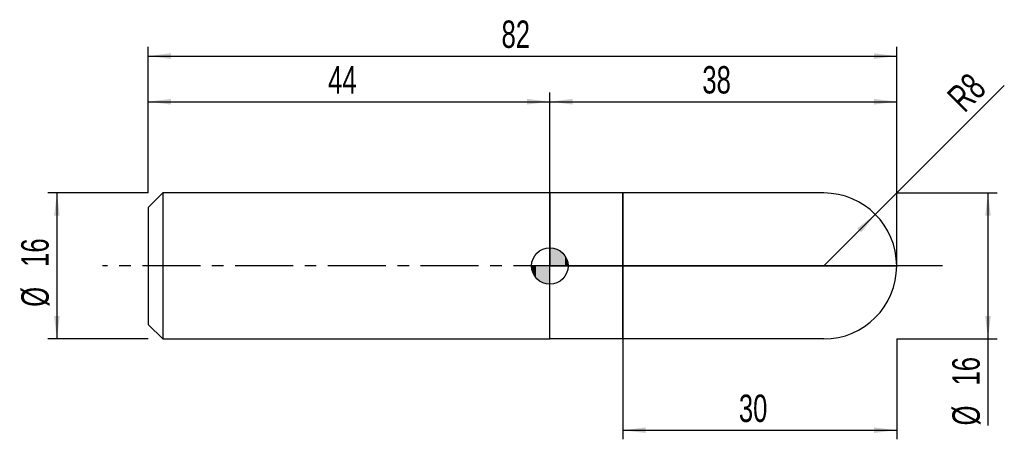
# Model space of a CAD drawing. Extents: x -14 to 94, y -19 to 27.
import ezdxf
from ezdxf.enums import TextEntityAlignment as Align

# ---------------------------------------------------------------- set-up
doc = ezdxf.new("R2010")
doc.units = 0
doc.linetypes.add('CENTER', pattern=[10.16, 6.35, -1.27, 1.27, -1.27])
doc.layers.get('0').update_dxf_attribs({"linetype": 'CONTINUOUS'})
for name, color, linetype in [('1', 4, 'CONTINUOUS'), ('2', 7, 'CONTINUOUS'), ('4', 2, 'CENTER'), ('CUT', 1, 'CONTINUOUS'), ('NOCUT', 7, 'CONTINUOUS'), ('SK1', 4, 'CONTINUOUS'), ('SK2', 7, 'CONTINUOUS'), ('SK4', 2, 'CENTER')]:
    doc.layers.add(name, color=color, linetype=linetype)
doc.dimstyles.new('SLDDIMSTYLE0', dxfattribs={"dimtxt": 3, "dimasz": 2.5, "dimexe": 0, "dimexo": 0.0625, "dimgap": 0.75, "dimtad": 1, "dimrnd": 1e-09, "dimzin": 12, "dimsah": 1, "dimcen": 0.09, "dimazin": 3, "dimtfac": 1, "dimtofl": 0, "dimtmove": 0, "dimatfit": 3})
doc.dimstyles.new('SLDDIMSTYLE1', dxfattribs={"dimtxt": 3, "dimasz": 2.5, "dimexe": 0, "dimexo": 0.0625, "dimgap": 0.75, "dimtad": 1, "dimrnd": 1e-09, "dimzin": 12, "dimsah": 1, "dimcen": 0, "dimazin": 3, "dimtfac": 1, "dimtofl": 0, "dimtmove": 0, "dimatfit": 3})
doc.dimstyles.new('SLDDIMSTYLE2', dxfattribs={"dimtxt": 3, "dimasz": 2.5, "dimexe": 0, "dimexo": 0.0625, "dimgap": 0.75, "dimtad": 1, "dimrnd": 1e-09, "dimzin": 12, "dimsah": 1, "dimcen": 0.09, "dimazin": 3, "dimtfac": 1, "dimtmove": 0, "dimatfit": 3})

# ---------------------------------------------------------------- blocks, each defined once
blk = doc.blocks.new('_D')
at = {"layer": '2'}
for p, q in [((52, -8), (52, -19)), ((82, -8), (82, -19)), ((52, -18), (82, -18))]:
    blk.add_line(p, q, dxfattribs=at)
for points in [[(52, -18), (54.5, -18.31), (54.5, -17.69)], [(82, -18), (79.5, -17.69), (79.5, -18.31)]]:
    blk.add_solid(points, dxfattribs=at)
at = {"layer": '2', "width": 0.7}
blk.add_text('30', height=3, dxfattribs=at).set_placement((64.71, -18), align=Align.BOTTOM_LEFT)
blk = doc.blocks.new('_D_1')
at = {"layer": '2'}
for p, q in [((82, 8), (93, 8)), ((92, 8), (92, -8)), ((82, -8), (93, -8)), ((92, -8), (92, -17.48))]:
    blk.add_line(p, q, dxfattribs=at)
for points in [[(92, 8), (91.69, 5.5), (92.31, 5.5)], [(92, -8), (92.31, -5.5), (91.69, -5.5)]]:
    blk.add_solid(points, dxfattribs=at)
at = {"layer": '2', "width": 0.7}
for s, p in [('16', (91.99, -13.1)), ('%%c', (92, -17.48))]:
    blk.add_text(s, height=3, rotation=90, dxfattribs=at).set_placement(p, align=Align.BOTTOM_LEFT)
blk = doc.blocks.new('_D_2')
at = {"layer": '2'}
for q in [(93.79, 19.79), (74, 0)]:
    blk.add_line((79.66, 5.66), q, dxfattribs=at)
blk.add_solid([(79.66, 5.66), (77.67, 4.11), (78.11, 3.67)], dxfattribs=at)
at = {"layer": '2', "width": 0.7}
blk.add_text('R8', height=3, rotation=45, dxfattribs=at).set_placement((90.07, 16.06), align=Align.BOTTOM_LEFT)
blk = doc.blocks.new('_D_3')
at = {"layer": 'SK2'}
for p, q in [((0, 8), (0, 24)), ((82, 8), (82, 24)), ((0, 23), (82, 23))]:
    blk.add_line(p, q, dxfattribs=at)
for points in [[(0, 23), (2.5, 22.69), (2.5, 23.31)], [(82, 23), (79.5, 23.31), (79.5, 22.69)]]:
    blk.add_solid(points, dxfattribs=at)
at = {"layer": 'SK2', "width": 0.7}
blk.add_text('82', height=3, dxfattribs=at).set_placement((38.71, 23), align=Align.BOTTOM_LEFT)
blk = doc.blocks.new('_D_4')
at = {"layer": 'SK2'}
for p, q in [((0, 8), (0, 19)), ((44, 8), (44, 19)), ((0, 18), (44, 18))]:
    blk.add_line(p, q, dxfattribs=at)
for points in [[(0, 18), (2.5, 17.69), (2.5, 18.31)], [(44, 18), (41.5, 18.31), (41.5, 17.69)]]:
    blk.add_solid(points, dxfattribs=at)
at = {"layer": 'SK2', "width": 0.7}
blk.add_text('44', height=3, dxfattribs=at).set_placement((19.71, 18), align=Align.BOTTOM_LEFT)
blk = doc.blocks.new('_D_5')
at = {"layer": 'SK2'}
for p, q in [((44, 0), (44, 19)), ((82, 0), (82, 19)), ((44, 18), (82, 18))]:
    blk.add_line(p, q, dxfattribs=at)
for points in [[(44, 18), (46.5, 17.69), (46.5, 18.31)], [(82, 18), (79.5, 18.31), (79.5, 17.69)]]:
    blk.add_solid(points, dxfattribs=at)
at = {"layer": 'SK2', "width": 0.7}
blk.add_text('38', height=3, dxfattribs=at).set_placement((60.71, 18), align=Align.BOTTOM_LEFT)
blk = doc.blocks.new('_D_6')
at = {"layer": 'SK2'}
for p, q in [((0, 8), (-11, 8)), ((-10, 8), (-10, -8)), ((0, -8), (-11, -8))]:
    blk.add_line(p, q, dxfattribs=at)
for points in [[(-10, 8), (-10.31, 5.5), (-9.69, 5.5)], [(-10, -8), (-9.69, -5.5), (-10.31, -5.5)]]:
    blk.add_solid(points, dxfattribs=at)
at = {"layer": 'SK2', "width": 0.7}
for s, p in [('16', (-10.01, -0.1)), ('%%c', (-10, -4.48))]:
    blk.add_text(s, height=3, rotation=90, dxfattribs=at).set_placement(p, align=Align.BOTTOM_LEFT)
blk = doc.blocks.new('*U9')
at = {"color": 0, "linetype": 'CONTINUOUS'}
for points in [[(0, 0), (0, 2), (0.39, 0)], [(0.39, 0), (0, 2), (0.39, 1.96)], [(0.39, 0), (0.39, 1.96), (0.77, 0)], [(0.77, 0), (0.39, 1.96), (0.77, 1.85)], [(0.77, 0), (0.77, 1.85), (1.11, 0)], [(1.11, 0), (0.77, 1.85), (1.11, 1.66)], [(1.11, 0), (1.11, 1.66), (1.41, 0)], [(1.41, 0), (1.11, 1.66), (1.41, 1.41)], [(1.41, 0), (1.41, 1.41), (1.66, 0)], [(1.66, 0), (1.41, 1.41), (1.66, 1.11)], [(1.66, 0), (1.66, 1.11), (1.85, 0)], [(1.85, 0), (1.66, 1.11), (1.85, 0.77)], [(1.85, 0), (1.85, 0.77), (1.96, 0)], [(1.96, 0), (1.85, 0.77), (1.96, 0.39)], [(1.96, 0), (1.96, 0.39), (2, 0)]]:
    blk.add_solid(points, dxfattribs=at)
blk = doc.blocks.new('*U10')
at = {"color": 0, "linetype": 'CONTINUOUS'}
for points in [[(-1.97, -0.35), (-2, 0), (-1.97, 0)], [(-1.97, -0.35), (-1.97, 0), (-1.88, -0.68)], [(-1.88, -0.68), (-1.97, 0), (-1.88, 0)], [(-1.88, -0.68), (-1.88, 0), (-1.73, -1)], [(-1.73, -1), (-1.88, 0), (-1.73, 0)], [(-1.73, -1), (-1.73, 0), (-1.53, -1.29)], [(-1.53, -1.29), (-1.73, 0), (-1.53, 0)], [(-1.53, -1.29), (-1.53, 0), (-1.29, -1.53)], [(-1.29, -1.53), (-1.53, 0), (-1.29, 0)], [(-1.29, -1.53), (-1.29, 0), (-1, -1.73)], [(-1, -1.73), (-1.29, 0), (-1, 0)], [(-1, -1.73), (-1, 0), (-0.68, -1.88)], [(-0.68, -1.88), (-1, 0), (-0.68, 0)], [(-0.68, -1.88), (-0.68, 0), (-0.35, -1.97)], [(-0.35, -1.97), (-0.68, 0), (-0.35, 0)], [(-0.35, -1.97), (-0.35, 0), (0, -2)], [(0, -2), (-0.35, 0), (0, 0)]]:
    blk.add_solid(points, dxfattribs=at)
blk = doc.blocks.new('SW_DOWELSYMBOL_0')
at = {"layer": 'SK1', "color": 0}
blk.add_circle((0, 0), 2, dxfattribs=at)
at = {"color": 0, "linetype": 'CONTINUOUS'}
for name in ['*U9', '*U10']:
    blk.add_blockref(name, (0, 0), dxfattribs=at)

msp = doc.modelspace()

# ---------------------------------------------------------------- linework, layer by layer
at = {"layer": '1'}
for p, q in [((52, 8), (44, 8)), ((44, 8), (44, 0)), ((74, 8), (52, 8)), ((52, 8), (52, 0)), ((52, 0), (52, 8)), ((44, -8), (44, 0)), ((52, -8), (52, 0)), ((52, 0), (52, -8)), ((52, -8), (44, -8)), ((74, -8), (52, -8))]:
    msp.add_line(p, q, dxfattribs=at)
for start, end in [(0, 90), (270, 0)]:
    msp.add_arc((74, 0), 8, start, end, dxfattribs=at)
at = {"layer": '4'}
msp.add_line((82, 0), (44, 0), dxfattribs=at)
at = {"layer": 'CUT'}
for p, q in [((74, 8), (52, 8)), ((52, 8), (52, 0)), ((52, 0), (82, 0))]:
    msp.add_line(p, q, dxfattribs=at)
msp.add_arc((74, 0), 8, 0, 90, dxfattribs=at)
at = {"layer": 'NOCUT'}
for p, q in [((52, 8), (44, 8)), ((44, 8), (44, 0)), ((52, 0), (52, 8)), ((44, 0), (52, 0))]:
    msp.add_line(p, q, dxfattribs=at)
at = {"layer": 'SK1'}
for p, q in [((1.6, 8), (0, 6.4)), ((44, 8), (1.6, 8)), ((1.6, 8), (1.6, -8)), ((0, 6.4), (0, 0)), ((0, 0), (0, -6.4)), ((0, -6.4), (1.6, -8)), ((1.6, -8), (44, -8))]:
    msp.add_line(p, q, dxfattribs=at)
msp.add_circle((44, 0), 2, dxfattribs=at)
at = {"layer": 'SK4'}
msp.add_line((87, 0), (-5, 0), dxfattribs=at)

# ---------------------------------------------------------------- block references
at = {"layer": 'SK1'}
msp.add_blockref('SW_DOWELSYMBOL_0', (44, 0), dxfattribs=at)

# ---------------------------------------------------------------- texts
at = {"layer": 'SK2', "width": 0.7}
msp.add_text('AP1', height=0.05, dxfattribs=at).set_placement((44, -0.018), align=Align.BOTTOM_LEFT)

# ---------------------------------------------------------------- dimensions: what is measured, and where the dimension line sits
at = {"layer": '2'}
dim = msp.add_radius_dim(center=(74, 0), mpoint=(79.657, 5.657), dimstyle='SLDDIMSTYLE1', dxfattribs=at)
dim.commit()
dim.dimension.update_dxf_attribs({"geometry": '_D_2', "text_midpoint": (92, 18), "dimtype": 164})
dim = msp.add_linear_dim(base=(92, -8), p1=(82, 8), p2=(82, -8), angle=90, text='%%c<>', dimstyle='SLDDIMSTYLE0', dxfattribs=at)
dim.commit()
dim.dimension.update_dxf_attribs({"geometry": '_D_1', "text_midpoint": (92, -13), "dimtype": 160})
dim = msp.add_linear_dim(base=(82, -18), p1=(52, -8), p2=(82, -8), dimstyle='SLDDIMSTYLE0', dxfattribs=at)
dim.commit()
dim.dimension.update_dxf_attribs({"geometry": '_D', "text_midpoint": (67, -18), "dimtype": 160})
at = {"layer": 'SK2'}
for base, p1, p2, picture, middle in [((82, 23), (0, 8), (82, 8), '_D_3', (41, 23)), ((44, 18), (0, 8), (44, 8), '_D_4', (22, 18)), ((82, 18), (44, 0), (82, 0), '_D_5', (63, 18))]:
    dim = msp.add_linear_dim(base=base, p1=p1, p2=p2, dimstyle='SLDDIMSTYLE0', dxfattribs=at)
    dim.commit()
    dim.dimension.update_dxf_attribs({"geometry": picture, "text_midpoint": middle, "dimtype": 160})
dim = msp.add_linear_dim(base=(-10, -8), p1=(0, 8), p2=(0, -8), angle=90, text='%%c<>', dimstyle='SLDDIMSTYLE2', dxfattribs=at)
dim.commit()
dim.dimension.update_dxf_attribs({"geometry": '_D_6', "text_midpoint": (-10, 0), "dimtype": 160})

doc.saveas('drawing.dxf')
